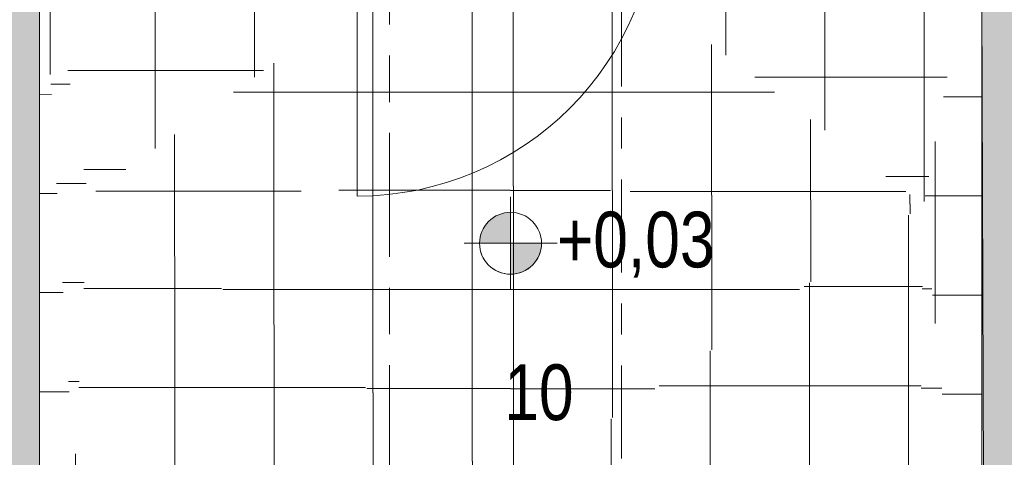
# Model space of a CAD drawing. Header units: metres. Extents: x 2 to 165, y -54 to 869.
# Tile 41 of 106: x 52.73 to 55.91, y -18.47 to -17.06. Entities that reach past the tile are written whole.
import ezdxf

# ---------------------------------------------------------------- set-up
doc = ezdxf.new("R2010")
doc.units = ezdxf.units.M
doc.linetypes.add('_Rasterlinie_', pattern=[0.75, 0.4, -0.1, 0.15, -0.1])
doc.linetypes.add('_Schnittlinie_', pattern=[0.6, 0.3, -0.1, 0.1, -0.1])
for name, color, linetype, lineweight in [('A_Geschossdecken', 7, 'Continuous', 5), ('A_Geschossdecken_Oberflächenschraffur', 7, 'Continuous', 5), ('A_Hoehenkoten', 124, 'Continuous', 5), ('A_Raster', 128, 'Continuous', 5), ('A_Raum-Txt', 16, 'Continuous', 5), ('A_Symbol-S_A', 172, 'Continuous', 5), ('A_Tuer', 128, 'Continuous', 5), ('A_Türen_Element', 128, 'Continuous', 5), ('A_Wand', 244, 'Continuous', 5), ('A_Wand_Schraff', 1, 'Continuous', 5), ('A_Öffnung', 128, 'Continuous', 5)]:
    doc.layers.add(name, color=color, linetype=linetype, lineweight=lineweight)
doc.styles.add('Arial', font='arial.ttf', dxfattribs={"width": 0.8, "height": 0.1799999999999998})
pattern_1 = [(0.05599999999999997, (57.27674615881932, -0.025), (-0.0003127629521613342, 0.3199998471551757), []), (90, (57.27674615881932, -0.025), (-0.318, 1.947188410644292e-17), [])]
pattern_2 = [(0.013, (56.93074615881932, 0.03700000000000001), (-7.260569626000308e-05, 0.319999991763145), []), (90, (56.93074615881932, 0.03700000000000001), (-0.32, 1.959434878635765e-17), [])]
pattern_3 = [(0.031, (56.64774615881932, 0.016), (-0.0001731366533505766, 0.3199999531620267), []), (90, (56.64774615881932, 0.016), (-0.318, 1.947188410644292e-17), [])]
pattern_4 = [(0.007999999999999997, (57.07274615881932, -0.011), (-4.468042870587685e-05, 0.3199999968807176), []), (90, (57.07274615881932, -0.011), (-0.32, 1.959434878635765e-17), [])]
pattern_5 = [(0.024, (57.41874615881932, -0.006), (-0.0001340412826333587, 0.319999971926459), []), (90, (57.41874615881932, -0.006), (-0.315, 1.928818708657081e-17), [])]
pattern_6 = [(359.993, (56.88474615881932, -0.012), (3.909537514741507e-05, 0.3199999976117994), []), (90, (56.88474615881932, -0.012), (-0.32, 1.959434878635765e-17), [])]
pattern_7 = [(0.001, (56.88074615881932, 0.001), (-5.585053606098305e-06, 0.3199999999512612), []), (90, (56.88074615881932, 0.001), (-0.32, 1.959434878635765e-17), [])]
pattern_8 = [(0.003999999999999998, (57.07374615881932, -0.005), (-2.234021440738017e-05, 0.3199999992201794), []), (90, (57.07374615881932, -0.005), (-0.32, 1.959434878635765e-17), [])]
pattern_9 = [(0.006, (57.07274615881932, -0.008), (-3.351032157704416e-05, 0.3199999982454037), []), (90, (57.07274615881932, -0.008), (-0.32, 1.959434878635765e-17), [])]
pattern_10 = [(359.9949999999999, (56.88574615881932, -0.009000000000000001), (2.792526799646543e-05, 0.3199999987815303), []), (90, (56.88574615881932, -0.009000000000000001), (-0.32, 1.959434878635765e-17), [])]
pattern_11 = [(359.977, (57.01074615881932, 0.057), (0.0001284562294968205, 0.319999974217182), []), (90, (57.01074615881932, 0.057), (-0.32, 1.959434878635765e-17), [])]
pattern_12 = [(359.894, (55.84874615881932, -0.024), (-0.000407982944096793, 0.3200013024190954), []), (90, (55.84874615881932, -0.024), (-0.307, 0.001000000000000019), [])]

# ---------------------------------------------------------------- blocks, each defined once
blk = doc.blocks.new('TU DF 1 - Stahl-Eckzarge flächenbündig - DL - 940 x 2060-8580549-AB- E0-  OK FFB')
at = {"layer": 'A_Tuer', "lineweight": 9}
blk.add_hatch(color=253, dxfattribs=at).paths.add_polyline_path([(0.4810000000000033, 0.1350000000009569), (-0.4809999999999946, 0.1350000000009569), (-0.4799999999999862, 0.09000000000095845), (0.4800000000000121, 0.09000000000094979), (0.4810000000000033, 0.1249999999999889)], flags=0)
at = {"layer": 'A_Tuer', "color": 250, "lineweight": 9}
for p, q in [((-0.4249999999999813, 0.1950000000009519), (-0.4249999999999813, 0.145000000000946)), ((-0.2949999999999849, 0.1950000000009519), (-0.4249999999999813, 0.1950000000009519)), ((-0.4249999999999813, 0.1950000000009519), (-0.4249999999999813, 0.145000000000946)), ((-0.2949999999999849, 0.1950000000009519), (-0.4249999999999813, 0.1950000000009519)), ((-0.2950000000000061, 0.1950000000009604), (-0.2950000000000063, 0.1750000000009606)), ((-0.2950000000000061, 0.1950000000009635), (-0.2950000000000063, 0.1750000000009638)), ((-0.4049999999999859, 0.145000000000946), (-0.4049999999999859, 0.1750000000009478)), ((-0.4049999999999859, 0.1750000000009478), (-0.2949999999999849, 0.1750000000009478)), ((-0.4049999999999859, 0.145000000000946), (-0.4049999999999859, 0.1750000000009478)), ((-0.4049999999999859, 0.1750000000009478), (-0.2949999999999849, 0.1750000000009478)), ((-0.4349999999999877, 0.1450000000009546), (-0.4349999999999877, 0.1350000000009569)), ((-0.4350000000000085, 0.1450000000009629), (-0.3950000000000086, 0.1450000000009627)), ((-0.3949999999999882, 0.1350000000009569), (-0.3949999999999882, 0.145000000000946)), ((-0.4349999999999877, 0.09000000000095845), (-0.4349999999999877, 0.08000000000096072)), ((-0.3950000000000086, 0.08000000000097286), (-0.4350000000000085, 0.08000000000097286)), ((-0.4249999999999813, 0.08000000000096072), (-0.4249999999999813, 0.03000000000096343)), ((-0.4249999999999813, 0.08000000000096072), (-0.4249999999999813, 0.03000000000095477)), ((-0.4049999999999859, 0.05000000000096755), (-0.4049999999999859, 0.08000000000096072)), ((-0.4049999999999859, 0.05000000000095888), (-0.4049999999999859, 0.08000000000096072)), ((-0.3949999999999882, 0.08000000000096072), (-0.3949999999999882, 0.09000000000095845)), ((-0.2949999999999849, 0.05000000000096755), (-0.4049999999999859, 0.05000000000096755)), ((-0.2949999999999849, 0.05000000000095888), (-0.4049999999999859, 0.05000000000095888)), ((-0.2950000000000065, 0.05000000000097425), (-0.2950000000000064, 0.03000000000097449)), ((-0.2950000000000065, 0.05000000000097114), (-0.2950000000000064, 0.03000000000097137)), ((-0.4249999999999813, 0.03000000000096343), (-0.2949999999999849, 0.03000000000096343)), ((-0.4249999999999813, 0.03000000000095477), (-0.2949999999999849, 0.03000000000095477))]:
    blk.add_line(p, q, dxfattribs=at)
for points in [[(-0.4050000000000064, 0.1750000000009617), (-0.4050000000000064, 0.1750038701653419), (-0.405172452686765, 0.1751705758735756), (-0.4057348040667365, 0.175736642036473), (-0.406314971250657, 0.1763146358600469), (-0.4069223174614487, 0.1769218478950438), (-0.4074762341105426, 0.1774797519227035), (-0.4080730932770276, 0.1780710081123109), (-0.40889497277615, 0.1788961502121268), (-0.4098039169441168, 0.1798058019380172), (-0.4105739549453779, 0.1805703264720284), (-0.4111704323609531, 0.1811709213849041), (-0.411783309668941, 0.1817874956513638), (-0.4124099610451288, 0.182409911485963), (-0.4130477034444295, 0.1830437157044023), (-0.4136938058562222, 0.183693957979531), (-0.4143455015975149, 0.1843497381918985), (-0.4149999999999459, 0.1850000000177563), (-0.4156544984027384, 0.1856502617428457), (-0.4163061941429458, 0.1863060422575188), (-0.4169522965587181, 0.1869562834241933), (-0.4175900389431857, 0.1875900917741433), (-0.4182166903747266, 0.1882124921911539), (-0.418829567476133, 0.1888291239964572), (-0.4194260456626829, 0.1894295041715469), (-0.4200035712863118, 0.1900036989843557), (-0.4205596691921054, 0.1905556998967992), (-0.4212693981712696, 0.1912702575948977), (-0.4219269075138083, 0.1919287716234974), (-0.4225237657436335, 0.1925202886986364), (-0.4230776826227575, 0.1930781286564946), (-0.4236850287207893, 0.1936853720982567), (-0.4242651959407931, 0.1942633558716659), (-0.4248275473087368, 0.1948294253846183), (-0.4250000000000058, 0.1949961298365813), (-0.425000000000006, 0.1950000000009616)], [(-0.4050000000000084, 0.1750000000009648), (-0.4050000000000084, 0.175003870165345), (-0.405172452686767, 0.1751705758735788), (-0.4057348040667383, 0.175736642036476), (-0.406314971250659, 0.17631463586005), (-0.4069223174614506, 0.1769218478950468), (-0.4074762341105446, 0.1774797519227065), (-0.4080730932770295, 0.178071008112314), (-0.4088949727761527, 0.1788961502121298), (-0.4098039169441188, 0.1798058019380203), (-0.41057395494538, 0.1805703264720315), (-0.4111704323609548, 0.1811709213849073), (-0.4117833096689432, 0.181787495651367), (-0.4124099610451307, 0.1824099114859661), (-0.4130477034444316, 0.1830437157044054), (-0.4136938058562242, 0.1836939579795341), (-0.4143455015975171, 0.1843497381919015), (-0.4149999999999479, 0.1850000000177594), (-0.4156544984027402, 0.1856502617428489), (-0.4163061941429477, 0.1863060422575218), (-0.4169522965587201, 0.1869562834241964), (-0.4175900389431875, 0.1875900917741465), (-0.418216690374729, 0.188212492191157), (-0.4188295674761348, 0.1888291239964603), (-0.4194260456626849, 0.18942950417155), (-0.4200035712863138, 0.1900036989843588), (-0.4205596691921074, 0.1905556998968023), (-0.4212693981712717, 0.1912702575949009), (-0.4219269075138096, 0.1919287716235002), (-0.4225237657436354, 0.1925202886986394), (-0.4230776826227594, 0.1930781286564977), (-0.4236850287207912, 0.1936853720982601), (-0.424265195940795, 0.1942633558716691), (-0.4248275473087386, 0.1948294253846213), (-0.4250000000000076, 0.1949961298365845), (-0.4250000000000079, 0.1950000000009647)], [(-0.4250000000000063, 0.03000000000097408), (-0.4250000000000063, 0.03000387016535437), (-0.4248275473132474, 0.03017057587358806), (-0.4242651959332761, 0.03073664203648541), (-0.4236850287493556, 0.03131463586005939), (-0.4230776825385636, 0.03192184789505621), (-0.4225237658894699, 0.03247975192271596), (-0.4219269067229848, 0.03307100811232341), (-0.4211050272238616, 0.03389615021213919), (-0.4201960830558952, 0.03480580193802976), (-0.4194260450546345, 0.03557032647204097), (-0.4188295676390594, 0.03617092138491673), (-0.4182166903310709, 0.03678749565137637), (-0.4175900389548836, 0.03740991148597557), (-0.4169522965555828, 0.03804371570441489), (-0.4163061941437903, 0.03869395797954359), (-0.4156544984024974, 0.03934973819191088), (-0.4150000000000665, 0.04000000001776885), (-0.414345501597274, 0.04065026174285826), (-0.4136938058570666, 0.04130604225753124), (-0.4130477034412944, 0.04195628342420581), (-0.4124099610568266, 0.04259009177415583), (-0.4117833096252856, 0.04321249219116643), (-0.4111704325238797, 0.04382912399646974), (-0.4105739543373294, 0.04442950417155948), (-0.4099964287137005, 0.04500369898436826), (-0.4094403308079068, 0.04555569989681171), (-0.4087306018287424, 0.04627025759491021), (-0.4080730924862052, 0.04692877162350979), (-0.4074762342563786, 0.04752028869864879), (-0.4069223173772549, 0.04807812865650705), (-0.4063149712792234, 0.04868537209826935), (-0.4057348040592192, 0.04926335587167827), (-0.4051724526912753, 0.04982942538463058), (-0.4050000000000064, 0.04999612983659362), (-0.4050000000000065, 0.0500000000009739)], [(-0.4250000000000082, 0.03000000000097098), (-0.4250000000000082, 0.03000387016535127), (-0.4248275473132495, 0.03017057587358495), (-0.4242651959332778, 0.0307366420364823), (-0.4236850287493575, 0.03131463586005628), (-0.4230776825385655, 0.03192184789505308), (-0.4225237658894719, 0.03247975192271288), (-0.4219269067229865, 0.03307100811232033), (-0.4211050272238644, 0.03389615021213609), (-0.4201960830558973, 0.03480580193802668), (-0.4194260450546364, 0.03557032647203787), (-0.4188295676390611, 0.03617092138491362), (-0.4182166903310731, 0.03678749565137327), (-0.4175900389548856, 0.03740991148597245), (-0.4169522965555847, 0.03804371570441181), (-0.4163061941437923, 0.03869395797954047), (-0.4156544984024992, 0.0393497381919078), (-0.4150000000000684, 0.04000000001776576), (-0.414345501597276, 0.04065026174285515), (-0.4136938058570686, 0.04130604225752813), (-0.4130477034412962, 0.04195628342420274), (-0.4124099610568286, 0.04259009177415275), (-0.4117833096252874, 0.04321249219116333), (-0.4111704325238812, 0.04382912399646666), (-0.4105739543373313, 0.04442950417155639), (-0.4099964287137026, 0.04500369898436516), (-0.4094403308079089, 0.04555569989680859), (-0.4087306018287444, 0.04627025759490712), (-0.4080730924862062, 0.04692877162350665), (-0.407476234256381, 0.04752028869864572), (-0.4069223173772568, 0.04807812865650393), (-0.4063149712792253, 0.04868537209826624), (-0.405734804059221, 0.04926335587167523), (-0.4051724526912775, 0.04982942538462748), (-0.4050000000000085, 0.04999612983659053), (-0.4050000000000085, 0.05000000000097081)]]:
    blk.add_open_spline(points, degree=3, knots=[0, 0, 0, 0, 0.08333333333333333, 0.125, 0.1666666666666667, 0.2083333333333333, 0.2291666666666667, 0.25, 0.2916666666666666, 0.3333333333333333, 0.3541666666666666, 0.375, 0.3958333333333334, 0.4166666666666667, 0.4375, 0.4583333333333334, 0.4791666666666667, 0.5, 0.5208333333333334, 0.5416666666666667, 0.5625, 0.5833333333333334, 0.6041666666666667, 0.625, 0.6458333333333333, 0.6666666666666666, 0.6875, 0.7083333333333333, 0.75, 0.7708333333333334, 0.7916666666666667, 0.8333333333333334, 0.875, 0.9166666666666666, 1, 1, 1, 1], dxfattribs=at)
at = {"layer": 'A_Türen_Element', "color": 250, "lineweight": 9}
for p, q in [((-0.4810000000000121, 0.1350000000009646), (0.4809999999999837, 0.1350000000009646)), ((-0.4810000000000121, 0.1249999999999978), (-0.4810000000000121, 0.1350000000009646)), ((0.4809999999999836, 0.1350000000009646), (0.4809999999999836, 0.1249999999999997)), ((0.4799999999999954, 0.09000000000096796), (-0.4800000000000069, 0.09000000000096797))]:
    blk.add_line(p, q, dxfattribs=at)
at = {"layer": 'A_Öffnung', "color": 250, "lineweight": 9}
blk.add_line((0.4849999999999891, 0.1350000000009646), (0.4849999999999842, 1.105000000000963), dxfattribs=at)
blk.add_arc((0.4849999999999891, 0.1350000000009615), 0.9700000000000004, 90.00000000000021, 179.9999999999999, dxfattribs=at)
blk = doc.blocks.new('Höhenkoten - Kreuz gefüllt-6114407-AB- E0-  OK FFB')
at = {"layer": 'A_Hoehenkoten'}
h = blk.add_hatch(color=256, dxfattribs=at)
edge = h.paths.add_edge_path(flags=0)
edge.add_line((0.0009996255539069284, 0.001399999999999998), (2.602085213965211e-18, 0.001399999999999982))
edge.add_line((2.643718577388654e-18, 0.001399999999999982), (-1.3747336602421e-17, 0.002399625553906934))
edge.add_arc((-2.379346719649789e-18, 0.001400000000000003), 0.0009996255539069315, -6.821210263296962e-13, 90.00000000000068, ccw=False)
h = blk.add_hatch(color=256, dxfattribs=at)
edge = h.paths.add_edge_path(flags=0)
edge.add_line((-0.0009996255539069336, 0.0014), (1.517883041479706e-18, 0.001400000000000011))
edge.add_line((1.586231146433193e-18, 0.001400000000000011), (1.255766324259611e-17, 0.0004003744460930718))
edge.add_arc((-3.304648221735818e-18, 0.001400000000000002), 0.0009996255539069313, 180, 270.00000000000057, ccw=False)
for p, q in [((1.614939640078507e-18, 0.002899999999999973), (1.614939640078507e-18, -0.000100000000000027)), ((5.287437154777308e-19, 0.001399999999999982), (1.691979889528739e-17, 0.002399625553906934)), ((9.253015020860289e-19, 0.002399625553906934), (9.253015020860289e-19, 0.0014)), ((-1.3747336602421e-17, 0.002399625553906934), (2.643718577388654e-18, 0.001399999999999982)), ((2.114974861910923e-18, 0.0014), (2.114974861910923e-18, 0.002399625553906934)), ((-0.001499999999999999, 0.0014), (0.001500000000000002, 0.0014)), ((-0.0009996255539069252, 0.001399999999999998), (5.287437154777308e-19, 0.001399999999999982)), ((-3.965577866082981e-18, 0.001400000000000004), (-0.0009996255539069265, 0.0014)), ((1.586231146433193e-18, 0.001400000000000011), (-0.0009996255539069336, 0.0014)), ((-0.0009996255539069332, 0.0014), (2.114974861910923e-18, 0.0014)), ((0.0009996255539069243, 0.001400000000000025), (-2.78912309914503e-17, 0.00140000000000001)), ((-2.790857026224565e-17, 0.00140000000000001), (-1.330231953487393e-17, 0.0004003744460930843)), ((2.643718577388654e-19, 0.0004003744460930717), (-3.965577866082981e-18, 0.001400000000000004)), ((9.253015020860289e-19, 0.0014), (0.0009996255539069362, 0.0014)), ((2.643718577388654e-18, 0.001399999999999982), (0.0009996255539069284, 0.001399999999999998)), ((0.0009996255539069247, 0.0014), (2.247160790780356e-18, 0.001400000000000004)), ((2.247160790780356e-18, 0.001400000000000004), (-1.850603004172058e-18, 0.0004003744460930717)), ((1.255766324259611e-17, 0.0004003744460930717), (1.586231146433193e-18, 0.001400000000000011))]:
    blk.add_line(p, q, dxfattribs=at)
for centre, radius, start, end in [((6.080552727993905e-18, 0.001400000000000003), 0.0009996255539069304, 89.99999999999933, 180.0000000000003), ((-2.643718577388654e-18, 0.001400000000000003), 0.0009996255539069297, 89.9999999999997, 179.9999999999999), ((4.362135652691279e-18, 0.001400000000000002), 0.000999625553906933, 359.9999999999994, 89.99999999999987), ((-2.379346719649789e-18, 0.001400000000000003), 0.0009996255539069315, 359.9999999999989, 90.00000000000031), ((4.229949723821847e-18, 0.001400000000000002), 0.0009996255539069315, 180.0000000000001, 269.9999999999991), ((-3.304648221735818e-18, 0.001400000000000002), 0.0009996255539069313, 179.9999999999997, 270.0000000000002), ((-6.117054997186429e-18, 0.001400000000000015), 0.0009996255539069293, 269.9999999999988, 3.053332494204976e-13), ((-6.609296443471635e-18, 0.001400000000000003), 0.0009996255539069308, 269.9999999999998, 359.9999999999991)]:
    blk.add_arc(centre, radius, start, end, dxfattribs=at)

msp = doc.modelspace()

# ---------------------------------------------------------------- hatches: boundary and pattern name
at = {"layer": 'A_Geschossdecken_Oberflächenschraffur'}
h = msp.add_hatch(dxfattribs=at)
h.set_pattern_fill('FP_108', color=9, style=0, pattern_type=2)
h.set_pattern_definition(pattern_3)
h.paths.add_polyline_path([(52.90966065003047, -18.54707012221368), (52.95450819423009, -17.62904919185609), (52.79714292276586, -16.646818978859), (52.85530276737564, -17.62904919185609)], flags=0)
h = msp.add_hatch(dxfattribs=at)
h.set_pattern_fill('FP_108', color=9, style=0, pattern_type=2)
h.set_pattern_definition(pattern_3)
h.paths.add_polyline_path([(52.90966065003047, -18.54707012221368), (52.95450819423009, -17.62904919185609), (52.79714292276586, -16.646818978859), (52.85530276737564, -17.62904919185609)], flags=0)
h = msp.add_hatch(dxfattribs=at)
h.set_pattern_fill('FP_123', color=9, style=0, pattern_type=2)
h.set_pattern_definition(pattern_11)
h.paths.add_polyline_path([(52.95450819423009, -17.62904919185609), (54.30302969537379, -16.65681897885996), (53.82614292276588, -16.65681897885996), (53.82614292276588, -16.64681897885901), (52.79714292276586, -16.646818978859), (52.94886055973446, -17.59379822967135)], flags=0)
h = msp.add_hatch(dxfattribs=at)
h.set_pattern_fill('FP_123', color=9, style=0, pattern_type=2)
h.set_pattern_definition(pattern_11)
h.paths.add_polyline_path([(52.95450819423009, -17.62904919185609), (54.30302969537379, -16.65681897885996), (53.82614292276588, -16.65681897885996), (53.82614292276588, -16.64681897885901), (52.79714292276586, -16.646818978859), (52.94886055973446, -17.59379822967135)], flags=0)
h = msp.add_hatch(dxfattribs=at)
h.set_pattern_fill('FP_129', color=9, style=0, pattern_type=2)
h.set_pattern_definition(pattern_12)
h.paths.add_polyline_path([(52.79714495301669, -21.22820449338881), (52.90966065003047, -18.54707012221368), (52.79714292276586, -16.646818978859), (52.79714292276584, -21.2262559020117)], flags=0)
h = msp.add_hatch(dxfattribs=at)
h.set_pattern_fill('FP_129', color=9, style=0, pattern_type=2)
h.set_pattern_definition(pattern_12)
h.paths.add_polyline_path([(52.79714495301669, -21.22820449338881), (52.90966065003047, -18.54707012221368), (52.79714292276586, -16.646818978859), (52.79714292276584, -21.2262559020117)], flags=0)
h = msp.add_hatch(dxfattribs=at)
h.set_pattern_fill('FP_109', color=9, style=0, pattern_type=2)
h.set_pattern_definition(pattern_4)
h.paths.add_polyline_path([(52.95450819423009, -17.62904919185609), (54.31690008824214, -17.59379822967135), (54.3158240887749, -16.65681897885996), (54.30302969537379, -16.65681897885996), (53.2688546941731, -17.40241790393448)], flags=0)
h = msp.add_hatch(dxfattribs=at)
h.set_pattern_fill('FP_109', color=9, style=0, pattern_type=2)
h.set_pattern_definition(pattern_4)
h.paths.add_polyline_path([(52.95450819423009, -17.62904919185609), (54.31690008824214, -17.59379822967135), (54.3158240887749, -16.65681897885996), (54.30302969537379, -16.65681897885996), (53.2688546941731, -17.40241790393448)], flags=0)
h = msp.add_hatch(dxfattribs=at)
h.set_pattern_fill('FP_111', color=9, style=0, pattern_type=2)
h.set_pattern_definition(pattern_6)
h.paths.add_polyline_path([(55.64884172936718, -17.65502885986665), (54.33011104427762, -16.65681897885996), (54.31690008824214, -16.65681897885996), (54.31690008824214, -17.59379822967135)], flags=0)
h = msp.add_hatch(dxfattribs=at)
h.set_pattern_fill('FP_111', color=9, style=0, pattern_type=2)
h.set_pattern_definition(pattern_6)
h.paths.add_polyline_path([(55.64884172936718, -17.65502885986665), (54.33011104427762, -16.65681897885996), (54.31690008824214, -16.65681897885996), (54.31690008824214, -17.59379822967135)], flags=0)
h = msp.add_hatch(dxfattribs=at)
h.set_pattern_fill('FP_105', color=9, style=0, pattern_type=2)
h.set_pattern_definition(pattern_2)
h.paths.add_polyline_path([(55.64884172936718, -17.65502885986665), (55.83665725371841, -16.64681897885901), (54.78814292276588, -16.6470793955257), (54.78714292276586, -16.65681897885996), (54.74214292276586, -16.65681897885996), (54.74146143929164, -16.66681897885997), (54.73214292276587, -16.66681897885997), (54.73179984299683, -16.71681897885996), (54.60214292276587, -16.71647823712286), (54.60214292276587, -16.69681897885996), (54.71214292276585, -16.69681897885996), (54.71214292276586, -16.66681897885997), (54.70214292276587, -16.66681897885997), (54.70214292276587, -16.65681897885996), (54.33011104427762, -16.65681897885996), (55.63680186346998, -17.6459153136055)], flags=0)
h = msp.add_hatch(dxfattribs=at)
h.set_pattern_fill('FP_105', color=9, style=0, pattern_type=2)
h.set_pattern_definition(pattern_2)
h.paths.add_polyline_path([(55.64884172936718, -17.65502885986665), (55.83665725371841, -16.64681897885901), (54.78814292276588, -16.6470793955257), (54.78714292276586, -16.65681897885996), (54.74214292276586, -16.65681897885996), (54.74146143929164, -16.66681897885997), (54.73214292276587, -16.66681897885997), (54.73179984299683, -16.71681897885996), (54.60214292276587, -16.71647823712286), (54.60214292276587, -16.69681897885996), (54.71214292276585, -16.69681897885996), (54.71214292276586, -16.66681897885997), (54.70214292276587, -16.66681897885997), (54.70214292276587, -16.65681897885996), (54.33011104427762, -16.65681897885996), (55.63680186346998, -17.6459153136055)], flags=0)
h = msp.add_hatch(dxfattribs=at)
h.set_pattern_fill('FP_96', color=9, style=0, pattern_type=2)
h.set_pattern_definition(pattern_1)
h.paths.add_polyline_path([(55.83665725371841, -19.54094365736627), (55.83665725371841, -16.64681897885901), (55.64884172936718, -17.65502885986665), (55.76545407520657, -18.82597012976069)], flags=0)
h = msp.add_hatch(dxfattribs=at)
h.set_pattern_fill('FP_96', color=9, style=0, pattern_type=2)
h.set_pattern_definition(pattern_1)
h.paths.add_polyline_path([(55.83665725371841, -19.54094365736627), (55.83665725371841, -16.64681897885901), (55.64884172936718, -17.65502885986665), (55.76545407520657, -18.82597012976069)], flags=0)
h = msp.add_hatch(dxfattribs=at)
h.set_pattern_fill('FP_121', color=9, style=0, pattern_type=2)
h.set_pattern_definition(pattern_9)
h.paths.add_polyline_path([(54.31690008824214, -18.56737094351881), (54.31690008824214, -17.59379822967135), (52.95450819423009, -17.62904919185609), (54.14731110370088, -18.45056972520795)], flags=0)
h = msp.add_hatch(dxfattribs=at)
h.set_pattern_fill('FP_121', color=9, style=0, pattern_type=2)
h.set_pattern_definition(pattern_9)
h.paths.add_polyline_path([(54.31690008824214, -18.56737094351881), (54.31690008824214, -17.59379822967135), (52.95450819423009, -17.62904919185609), (54.14731110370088, -18.45056972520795)], flags=0)
h = msp.add_hatch(dxfattribs=at)
h.set_pattern_fill('FP_122', color=9, style=0, pattern_type=2)
h.set_pattern_definition(pattern_10)
h.paths.add_polyline_path([(54.31690008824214, -18.56737094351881), (55.64884172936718, -17.65502885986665), (54.31690008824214, -17.59379822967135)], flags=0)
h = msp.add_hatch(dxfattribs=at)
h.set_pattern_fill('FP_122', color=9, style=0, pattern_type=2)
h.set_pattern_definition(pattern_10)
h.paths.add_polyline_path([(54.31690008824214, -18.56737094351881), (55.64884172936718, -17.65502885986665), (54.31690008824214, -17.59379822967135)], flags=0)
h = msp.add_hatch(dxfattribs=at)
h.set_pattern_fill('FP_113', color=9, style=0, pattern_type=2)
h.set_pattern_definition(pattern_8)
h.paths.add_polyline_path([(54.31690008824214, -18.56737094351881), (52.95450819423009, -17.62904919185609), (52.90966065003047, -18.54707012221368), (54.14731110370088, -18.56492445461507)], flags=0)
h = msp.add_hatch(dxfattribs=at)
h.set_pattern_fill('FP_113', color=9, style=0, pattern_type=2)
h.set_pattern_definition(pattern_8)
h.paths.add_polyline_path([(54.31690008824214, -18.56737094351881), (52.95450819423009, -17.62904919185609), (52.90966065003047, -18.54707012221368), (54.14731110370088, -18.56492445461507)], flags=0)
h = msp.add_hatch(dxfattribs=at)
h.set_pattern_fill('FP_112', color=9, style=0, pattern_type=2)
h.set_pattern_definition(pattern_7)
h.paths.add_polyline_path([(54.31690008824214, -18.56737094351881), (55.63680186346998, -18.56136321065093), (55.64884172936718, -17.65502885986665), (54.32567086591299, -18.56136321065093)], flags=0)
h = msp.add_hatch(dxfattribs=at)
h.set_pattern_fill('FP_112', color=9, style=0, pattern_type=2)
h.set_pattern_definition(pattern_7)
h.paths.add_polyline_path([(54.31690008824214, -18.56737094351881), (55.63680186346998, -18.56136321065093), (55.64884172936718, -17.65502885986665), (54.32567086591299, -18.56136321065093)], flags=0)
h = msp.add_hatch(dxfattribs=at)
h.set_pattern_fill('FP_110', color=9, style=0, pattern_type=2)
h.set_pattern_definition(pattern_5)
h.paths.add_polyline_path([(55.83665725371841, -19.54094365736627), (55.64884172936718, -17.65502885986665), (55.63680186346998, -18.56136321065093), (55.69078734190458, -18.82597012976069)], flags=0)
h = msp.add_hatch(dxfattribs=at)
h.set_pattern_fill('FP_110', color=9, style=0, pattern_type=2)
h.set_pattern_definition(pattern_5)
h.paths.add_polyline_path([(55.83665725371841, -19.54094365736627), (55.64884172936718, -17.65502885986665), (55.63680186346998, -18.56136321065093), (55.69078734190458, -18.82597012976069)], flags=0)
at = {"layer": 'A_Wand_Schraff', "lineweight": 9}
for points in [[(52.44714292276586, -21.22923823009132), (52.79714292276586, -21.22820449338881), (52.79714292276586, -16.646818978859), (52.73214292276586, -16.646818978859), (52.73214292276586, -16.529318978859), (52.44714292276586, -16.529318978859), (52.44714292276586, -20.31931897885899)], [(55.84636065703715, -19.9912047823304), (56.02635989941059, -19.99068253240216), (56.01665801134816, -16.64681897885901), (55.83665725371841, -16.64681897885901), (55.84297984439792, -18.82597012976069)]]:
    msp.add_hatch(color=253, dxfattribs=at).paths.add_polyline_path(points, flags=0)

# ---------------------------------------------------------------- linework, layer by layer
at = {"layer": 'A_Geschossdecken', "color": 253, "lineweight": 9}
msp.add_line((55.83665725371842, -16.64681897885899), (55.83665725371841, -19.54094365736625), dxfattribs=at)
at = {"layer": 'A_Raster', "linetype": '_Rasterlinie_', "lineweight": 9}
msp.add_line((53.92673203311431, -53.07299776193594), (53.92673203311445, 37.06211742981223), dxfattribs=at)
at = {"layer": 'A_Symbol-S_A', "linetype": '_Schnittlinie_', "lineweight": 9}
msp.add_line((54.67439056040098, -32.27344745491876), (54.67439056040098, 28.65839142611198), dxfattribs=at)
at = {"layer": 'A_Wand', "color": 250, "lineweight": 9}
for p, q in [((52.79714292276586, -21.22820449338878), (52.79714292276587, -16.64681897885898)), ((55.83665725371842, -16.64681897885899), (55.84636065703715, -19.99120478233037))]:
    msp.add_line(p, q, dxfattribs=at)

# ---------------------------------------------------------------- block references
at = {"layer": 'A_Hoehenkoten', "extrusion": (0, 0, -1), "xscale": 99.99999999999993, "yscale": 99.99999999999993, "zscale": 99.99999999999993}
msp.add_blockref('Höhenkoten - Kreuz gefüllt-6114407-AB- E0-  OK FFB', (-54.31690008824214, -17.9191264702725), dxfattribs=at)
at = {"layer": 'A_Tuer', "color": 250, "lineweight": 9, "rotation": 180}
msp.add_blockref('TU DF 1 - Stahl-Eckzarge flächenbündig - DL - 940 x 2060-8580549-AB- E0-  OK FFB', (54.30714292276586, -16.52181897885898), dxfattribs=at)

# ---------------------------------------------------------------- texts
at = {"layer": 'A_Hoehenkoten', "insert": (54.46623615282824, -17.67696912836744), "char_height": 0.18, "width": 0.6015934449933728, "attachment_point": 1, "line_spacing_factor": 0.9417779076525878, "style": 'Arial'}
msp.add_mtext('+0,03', dxfattribs=at)
at = {"layer": 'A_Raum-Txt', "insert": (54.29660889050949, -18.1699666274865), "char_height": 0.1799999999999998, "width": 0.2693669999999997, "attachment_point": 1, "style": 'Arial'}
msp.add_mtext('10', dxfattribs=at)

doc.saveas('drawing.dxf')
